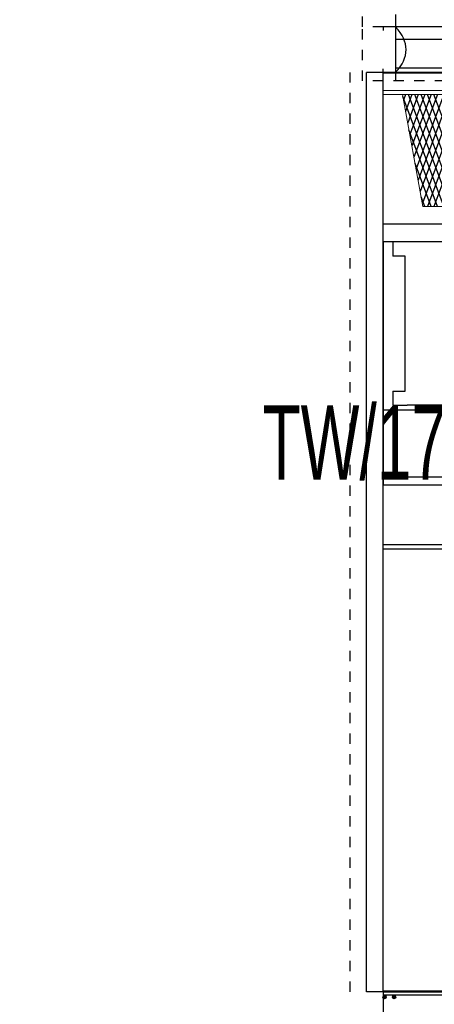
# Model space of a CAD drawing. Header units: millimetres. Extents: x -165365 to -33565, y 7406 to 103342.
# Tile 94 of 256: x -107702 to -106699, y 38597 to 40978. Entities that reach past the tile are written whole.
import ezdxf

# ---------------------------------------------------------------- set-up
doc = ezdxf.new("R2010")
doc.units = ezdxf.units.MM
doc.header["$MEASUREMENT"] = 0
doc.linetypes.add('ACAD_ISO03W100', pattern=[150, 60, -90])
doc.linetypes.add('Dashed2cust', pattern=[50, 25, -25])
for name, color, linetype in [('ELEK CIENKIE', 80, 'Continuous'), ('ELEKTRYKA_OPIS GNIAZD', 230, 'Continuous'), ('FLUID-W8', 7, 'Continuous'), ('FLUID-W8-INS', 7, 'Continuous'), ('Separators', 7, 'Continuous')]:
    doc.layers.add(name, color=color, linetype=linetype)
doc.layers.add('kontury', color=118, linetype='Continuous', lineweight=0)
doc.styles.add('Arial', font='arial.ttf')

# ---------------------------------------------------------------- blocks, each defined once
blk = doc.blocks.new('VVS075_FLX1_500_4_4x1_v2_t')
at = {"color": 0}
for p, q in [((0, 1400.5), (0, 0)), ((0, 1400.5), (10, 1400.5)), ((10, 1400.5), (10, 0))]:
    blk.add_line(p, q, dxfattribs=at)
blk = doc.blocks.new('VVS075_DRN.PN_R12_t')
at = {"color": 7}
for p, q in [((0, 55.12), (16, 55.12)), ((0, 0), (0, 55.12)), ((16, 55.12), (16, 0))]:
    blk.add_line(p, q, dxfattribs=at)
blk = doc.blocks.new('AVS040_DRN.PL_t')
at = {"color": 7}
for p, q in [((0, 55.12), (7.12, 55.12)), ((0, 0), (0, 55.12)), ((7.12, 0), (7.12, 55.12))]:
    blk.add_line(p, q, dxfattribs=at)
blk = doc.blocks.new('VVS075_WCL_R12_t')
for p, q in [((0, 54.212), (0, 52.835)), ((1.339, 54.212), (0, 54.212)), ((1.339, 54.212), (1.339, 53.031)), ((15.551, 54.212), (14.213, 54.212)), ((14.213, 53.031), (14.213, 54.212)), ((15.551, 52.835), (15.551, 54.212)), ((0, 5.984), (0, 52.835)), ((1.339, 53.031), (14.213, 53.031)), ((15.551, 5.984), (15.551, 52.835))]:
    blk.add_line(p, q)
blk = doc.blocks.new('F_300mmv2_t')
at = {"color": 0}
for p, q in [((10, 3854.9), (24.4, 3869.3)), ((10, 3810.7), (54.1, 3854.8)), ((291, 3598.1), (15.4, 3873.7)), ((10, 3766.5), (83.7, 3840.2)), ((261.3, 3583.6), (10, 3834.9)), ((300, 3633.3), (102, 3831.2)), ((10, 3722.3), (113.4, 3825.7)), ((10, 3678.1), (143, 3811.2)), ((10, 3633.9), (172.7, 3796.6)), ((231.6, 3569.1), (10, 3790.7)), ((10, 3589.7), (202.4, 3782.1)), ((300, 3677.5), (188.7, 3788.8)), ((10, 3545.5), (232, 3767.6)), ((10, 3501.3), (261.7, 3753)), ((202, 3554.5), (10, 3746.5)), ((16.5, 3463.7), (291.3, 3738.5)), ((300, 3721.7), (275.3, 3746.3)), ((172.3, 3540), (10, 3702.3)), ((103.2, 3506.1), (300, 3703)), ((142.6, 3525.5), (10, 3658.1)), ((189.8, 3548.6), (300, 3658.8))]:
    blk.add_line(p, q, dxfattribs=at)
at = {"layer": 'kontury', "color": 0}
for p, q in [((0, 0), (0, 4010)), ((10, 4010), (0, 4010)), ((0, 4010), (0, 0)), ((10, 0), (10, 4010)), ((10, 3460.5), (10, 3876.3)), ((10, 3876.3), (300, 3734.3)), ((300, 3734.3), (300, 3602.6))]:
    blk.add_line(p, q, dxfattribs=at)
blk = doc.blocks.new('1340_695_ADMP_t')
at = {"color": 7, "linetype": 'Continuous'}
for p, q in [((-14.4, 700), (-110.6, 700)), ((-14.6, 697), (-10.4, 697)), ((-14.6, 696), (-10.4, 696)), ((-13.5, 696), (-13.5, 697)), ((-13, 698.6), (-13, 694.4)), ((-13, 697.5), (-12, 697.5)), ((-13, 696), (-12, 697)), ((-12, 696), (-13, 697)), ((-13, 696.5), (-12, 696.5)), ((-13, 695.5), (-12, 695.5)), ((-12.5, 696), (-12.5, 697)), ((-12, 698.6), (-12, 694.4)), ((-11.5, 696), (-11.5, 697)), ((0, 700), (-10.6, 700)), ((-8, -700), (-8, 700)), ((-7.8, -700), (-7.8, 700)), ((-0.5, -700), (-0.5, 700)), ((0, -700), (0, 700)), ((-14.6, 674), (-10.4, 674)), ((-14.6, 673), (-10.4, 673)), ((-13.5, 673), (-13.5, 674)), ((-13, 675.6), (-13, 671.4)), ((-13, 674.5), (-12, 674.5)), ((-13, 673), (-12, 674)), ((-12, 673), (-13, 674)), ((-13, 673.5), (-12, 673.5)), ((-13, 672.5), (-12, 672.5)), ((-12.5, 673), (-12.5, 674)), ((-12, 675.6), (-12, 671.4)), ((-11.5, 673), (-11.5, 674))]:
    blk.add_line(p, q, dxfattribs=at)
for points in [[(-14.6, 697), (-14.6, 696.9), (-14.6, 696.8), (-14.6, 696.6), (-14.6, 696.5)], [(-14.6, 696.5), (-14.6, 696.4), (-14.6, 696.2), (-14.6, 696.1), (-14.6, 696)], [(-13, 698.6), (-12.8, 698.6), (-12.7, 698.6), (-12.5, 698.6), (-12.3, 698.6), (-12.2, 698.6), (-12, 698.6)], [(-12, 694.4), (-12.2, 694.4), (-12.3, 694.4), (-12.5, 694.4), (-12.7, 694.4), (-12.8, 694.4), (-13, 694.4)], [(-10.4, 696.5), (-10.4, 696.6), (-10.4, 696.8), (-10.4, 696.9), (-10.4, 697)], [(-10.4, 696), (-10.4, 696.1), (-10.4, 696.2), (-10.4, 696.4), (-10.4, 696.5)], [(-14.6, 674), (-14.6, 673.9), (-14.6, 673.8), (-14.6, 673.6), (-14.6, 673.5)], [(-14.6, 673.5), (-14.6, 673.4), (-14.6, 673.2), (-14.6, 673.1), (-14.6, 673)], [(-13, 675.6), (-12.8, 675.6), (-12.7, 675.6), (-12.5, 675.6), (-12.3, 675.6), (-12.2, 675.6), (-12, 675.6)], [(-12, 671.4), (-12.2, 671.4), (-12.3, 671.4), (-12.5, 671.4), (-12.7, 671.4), (-12.8, 671.4), (-13, 671.4)], [(-10.4, 673.5), (-10.4, 673.6), (-10.4, 673.8), (-10.4, 673.9), (-10.4, 674)], [(-10.4, 673), (-10.4, 673.1), (-10.4, 673.2), (-10.4, 673.4), (-10.4, 673.5)]]:
    blk.add_lwpolyline(points, dxfattribs=at)
for centre, radius in [((-12.5, 696.5), 4), ((-12.5, 696.5), 3.55), ((-12.5, 673.5), 4), ((-12.5, 673.5), 3.55)]:
    blk.add_circle(centre, radius, dxfattribs=at)
blk = doc.blocks.new('FC_s', base_point=(0.02, 30.07))
at = {"color": 7}
blk.add_arc((55.14, 632.74), 193.87, 253.56139, 286.43861, dxfattribs=at)
blk = doc.blocks.new('ramka_s')
for points in [[(-46.39, -133.91), (-55, -133.91), (-55, 133.91), (-46.39, 133.91)], [(46.39, -133.91), (55, -133.91), (55, 133.91), (46.39, 133.91)]]:
    blk.add_lwpolyline(points)
blk = doc.blocks.new('A$C67C89D75')
at = {"linetype": 'Dashed2cust'}
blk.add_line((255, 2216), (2479, 2216), dxfattribs=at)
for p, q in [((255, 2176), (2479, 2176)), ((255, 2136), (255, 2176)), ((2479, 2136), (2479, 2176)), ((255, 736), (255, 2136)), ((257, 736), (257, 2136)), ((257, 2136), (2477, 2136)), ((2477, 736), (2477, 2136)), ((2479, 736), (2479, 2136)), ((255, 2106), (257, 2106)), ((2479, 2106), (2477, 2106))]:
    blk.add_line(p, q)
at = {"layer": 'Separators'}
for p, q in [((1500, 736), (1500, 2136)), ((2112, 736), (2112, 2136))]:
    blk.add_line(p, q, dxfattribs=at)
blk.add_blockref('1340_695_ADMP_t', (255, 1436))
at = {"extrusion": (1.22461e-16, 0, -1)}
blk.add_blockref('VVS075_FLX1_500_4_4x1_v2_t', (-1337, 736), dxfattribs=at)
for name, p, xscale, yscale in [('AVS040_DRN.PL_t', (-1662, 736), 25.4, 25.4), ('VVS075_DRN.PN_R12_t', (-2069, 736), 25.4, 25.4), ('F_300mmv2_t', (-2435, 736), 0.933333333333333, 0.3491271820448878)]:
    blk.add_blockref(name, p, dxfattribs=dict(at, xscale=xscale, yscale=yscale))
for name, p, xscale, yscale in [('ramka_s', (2534, 1436), 1.000000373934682, 5.227274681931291), ('VVS075_WCL_R12_t', (1673.9, 736), 25.4, 25.4), ('FC_s', (2479, 766), 1.000167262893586, 3.21549746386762)]:
    blk.add_blockref(name, p, dxfattribs=dict(xscale=xscale, yscale=yscale))

msp = doc.modelspace()

# ---------------------------------------------------------------- linework, layer by layer
at = {"layer": 'ELEK CIENKIE', "color": 232, "linetype": 'ACAD_ISO03W100', "ltscale": 3}
msp.add_circle((-111113.41336, 36619.62119), 7540, dxfattribs=at)
at = {"layer": 'FLUID-W8', "linetype": 'ByBlock'}
msp.add_line((-106792.93181, 40990.46628, 5006.5), (-106792.93181, 40960.46628, 5006.5), dxfattribs=at)
at = {"layer": 'FLUID-W8', "linetype": 'ByBlock', "extrusion": (0, -1.22465e-16, -1)}
msp.add_line((-106792.93181, 40960.46628, 5006.5), (-106792.93181, 40830.46628, 5006.5), dxfattribs=at)
at = {"layer": 'FLUID-W8', "linetype": 'Continuous', "extrusion": (0, -1.22465e-16, -1)}
for p, q in [((-105452.93181, 40930.46628, 5006.5), (-106792.93181, 40930.46628, 5006.5)), ((-105452.93181, 40860.46628, 5006.5), (-106792.93181, 40860.46628, 5006.5))]:
    msp.add_line(p, q, dxfattribs=at)
at = {"layer": 'FLUID-W8-INS', "linetype": 'Dashed2cust'}
for p, q in [((-106872.93181, 40960.46628, 5006.5), (-106872.93181, 40990.46628, 5006.5)), ((-105372.93181, 40960.46628, 5006.5), (-106872.93181, 40960.46628, 5006.5))]:
    msp.add_line(p, q, dxfattribs=at)
at = {"layer": 'FLUID-W8-INS', "linetype": 'Dashed2cust', "extrusion": (0, -1.22465e-16, -1)}
for p, q in [((-106872.93181, 40830.46628, 5006.5), (-106872.93181, 40960.46628, 5006.5)), ((-105372.93181, 40960.46628, 5006.5), (-106872.93181, 40960.46628, 5006.5)), ((-105372.93181, 40830.46628, 5006.5), (-106872.93181, 40830.46628, 5006.5))]:
    msp.add_line(p, q, dxfattribs=at)

# ---------------------------------------------------------------- block references
at = {"rotation": 90}
msp.add_blockref('A$C67C89D75', (-104686.57707, 38371.46628), dxfattribs=at)

# ---------------------------------------------------------------- texts
at = {"layer": 'ELEKTRYKA_OPIS GNIAZD', "style": 'Arial', "width": 0.6}
msp.add_text('TW/17, TW/18, TW19', height=180, dxfattribs=at).set_placement((-107114.50054, 39865.548))

doc.saveas('drawing.dxf')
